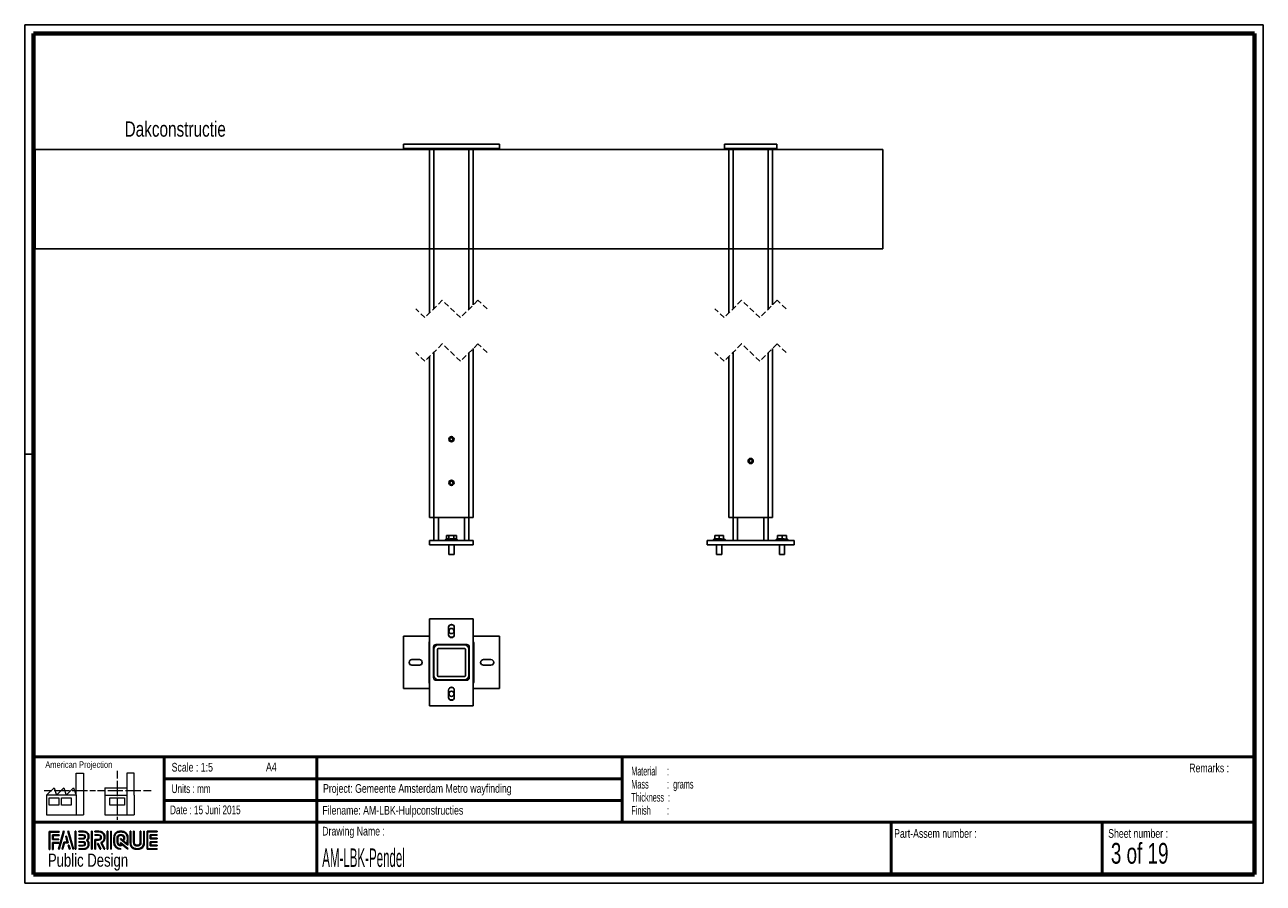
# Paper-space layout 'Sections (Pendel)' of a CAD drawing. Header units: millimetres. Extents: x 7 to 291, y 7 to 204.
import ezdxf

# ---------------------------------------------------------------- set-up
doc = ezdxf.new("R2010")
doc.units = ezdxf.units.MM
doc.linetypes.add('HIDDEN', pattern=[1.905, 1.27, -0.635])
for name, color, linetype in [('LAYER1', 7, 'Continuous'), ('LAYER2', 7, 'Continuous'), ('LOGO', 7, 'Continuous')]:
    doc.layers.add(name, color=color, linetype=linetype)
doc.styles.add('SLDTEXTSTYLE0', font='TXT', dxfattribs={"width": 0.7})
doc.styles.add('SLDTEXTSTYLE1', font='TXT', dxfattribs={"width": 0.75})
doc.styles.add('SLDTEXTSTYLE2', font='TXT', dxfattribs={"width": 0.697368})
doc.styles.add('SLDTEXTSTYLE3', font='TXT', dxfattribs={"width": 0.678571})
doc.styles.add('SLDTEXTSTYLE4', font='TXT', dxfattribs={"width": 0.5675})
doc.styles.add('SLDTEXTSTYLE5', font='TXT', dxfattribs={"width": 0.55})
doc.styles.add('SLDTEXTSTYLE6', font='TXT', dxfattribs={"width": 0.605})
doc.styles.add('SLDTEXTSTYLE7', font='TXT', dxfattribs={"width": 0.549})
doc.styles.add('SLDTEXTSTYLE8', font='TXT', dxfattribs={"width": 0.467045})

# ---------------------------------------------------------------- blocks, each defined once
blk = doc.blocks.new('SW_NOTE_0_10')
at = {"layer": 'LOGO', "color": 0, "char_height": 2, "attachment_point": 1}
for s, insert, style in [('Material     :', (0, 2.58), 'SLDTEXTSTYLE4'), ('Mass         :  grams', (0, -0.42), 'SLDTEXTSTYLE5'), ('Thickness  :', (0, -3.42), 'SLDTEXTSTYLE6'), ('Finish        :', (0, -6.42), 'SLDTEXTSTYLE7')]:
    blk.add_mtext(s, dxfattribs=dict(at, insert=insert, style=style))

psp = doc.layouts.new('Sections (Pendel)')

# ---------------------------------------------------------------- hatches: boundary and pattern name
at = {"layer": 'LOGO'}
for points in [[(12.16, 14.55), (12.29, 14.55), (12.29, 18.54), (14.49, 18.54), (14.49, 18.67), (12.16, 18.67)], [(13.05, 16.92), (13.05, 17.76), (14.49, 17.76), (14.49, 17.89), (12.92, 17.89), (12.92, 16.79), (14.36, 16.79), (14.36, 16.92)], [(15.62, 18.7), (15.48, 18.7), (14.3, 14.57), (14.44, 14.57)], [(15.26, 14.57), (15.67, 16.09), (16.5, 16.09), (16.11, 17.58), (15.96, 17.58), (16.32, 16.22), (15.56, 16.22), (15.12, 14.57)], [(17.78, 14.57), (16.6, 18.7), (16.46, 18.7), (17.64, 14.57)], [(18.28, 14.57), (18.28, 18.7), (18.15, 18.7), (18.15, 14.57)], [(21.99, 14.57), (21.99, 18.7), (21.85, 18.7), (21.85, 14.57)], [(25.64, 14.57), (25.64, 18.7), (25.5, 18.7), (25.5, 14.57)], [(26.42, 14.57), (26.42, 18.7), (26.28, 18.7), (26.28, 14.57)], [(35.5, 17.1), (35.5, 17.78), (36.93, 17.78), (36.93, 17.92), (35.36, 17.92), (35.36, 16.96), (36.93, 16.96), (36.93, 17.1)], [(13.05, 14.55), (13.05, 16.01), (14.36, 16.01), (14.36, 16.14), (12.92, 16.14), (12.92, 14.55)], [(16.95, 14.57), (16.68, 15.56), (16.53, 15.56), (16.81, 14.57)], [(24.04, 14.57), (23.38, 15.92), (23.22, 15.92), (23.88, 14.57)], [(36.93, 15.36), (36.93, 15.49), (35.5, 15.49), (35.5, 16.18), (36.93, 16.18), (36.93, 16.31), (35.36, 16.31), (35.36, 15.36)]]:
    psp.add_hatch(color=256, dxfattribs=at).paths.add_polyline_path(points, flags=0)
h = psp.add_hatch(color=256, dxfattribs=at)
edge = h.paths.add_edge_path(flags=0)
edge.add_line((19, 14.57), (20, 14.57))
edge.add_spline(control_points=[(20, 14.57), (20.7, 14.57), (21.26, 15.14), (21.26, 15.84), (21.26, 16.13), (21.15, 16.41), (20.95, 16.64), (21.15, 16.87), (21.26, 17.15), (21.26, 17.44), (21.26, 18.14), (20.7, 18.7), (20, 18.7)], knot_values=[0, 0, 0, 0, 1, 2, 3, 4, 5, 6, 7, 8, 9, 10, 10, 10, 10], weights=[1, 1, 1, 1, 1, 1, 1, 1, 1, 1, 1, 1, 1], degree=3, periodic=0)
edge.add_line((20, 18.7), (19, 18.7))
edge.add_line((19, 18.7), (19, 18.56))
edge.add_line((19, 18.56), (20, 18.56))
edge.add_spline(control_points=[(20, 18.56), (20.62, 18.56), (21.12, 18.06), (21.12, 17.44), (21.12, 17.17), (21.01, 16.9), (20.81, 16.69)], knot_values=[0, 0, 0, 0, 1, 2, 3, 4, 4, 4, 4], weights=[1, 1, 1, 1, 1, 1, 1], degree=3, periodic=0)
edge.add_line((20.81, 16.69), (20.76, 16.64))
edge.add_line((20.76, 16.64), (20.81, 16.59))
edge.add_spline(control_points=[(20.81, 16.59), (21.01, 16.38), (21.12, 16.11), (21.12, 15.84), (21.12, 15.22), (20.62, 14.71), (20, 14.71)], knot_values=[0, 0, 0, 0, 1, 2, 3, 4, 4, 4, 4], weights=[1, 1, 1, 1, 1, 1, 1], degree=3, periodic=0)
edge.add_line((20, 14.71), (19, 14.71))
edge.add_line((19, 14.71), (19, 14.57))
h = psp.add_hatch(color=256, dxfattribs=at)
edge = h.paths.add_edge_path(flags=0)
edge.add_line((19, 16.96), (20, 16.96))
edge.add_spline(control_points=[(20, 16.96), (20.25, 16.99), (20.44, 17.2), (20.44, 17.44), (20.44, 17.71), (20.22, 17.92), (19.95, 17.92)], knot_values=[0, 0, 0, 0, 1, 2, 3, 4, 4, 4, 4], weights=[1, 1, 1, 1, 1, 1, 1], degree=3, periodic=0)
edge.add_line((19.95, 17.92), (19, 17.92))
edge.add_line((19, 17.92), (19, 17.79))
edge.add_line((19, 17.79), (19.95, 17.79))
edge.add_spline(control_points=[(19.95, 17.79), (20.15, 17.79), (20.3, 17.63), (20.3, 17.44), (20.3, 17.27), (20.17, 17.12), (19.99, 17.09)], knot_values=[0, 0, 0, 0, 1, 2, 3, 4, 4, 4, 4], weights=[1, 1, 1, 1, 1, 1, 1], degree=3, periodic=0)
edge.add_line((19.99, 17.09), (19, 17.09))
edge.add_line((19, 17.09), (19, 16.96))
h = psp.add_hatch(color=256, dxfattribs=at)
edge = h.paths.add_edge_path(flags=0)
edge.add_line((24.76, 14.57), (24.91, 14.57))
edge.add_line((24.91, 14.57), (24.19, 16.05))
edge.add_spline(control_points=[(24.19, 16.05), (24.64, 16.29), (24.94, 16.77), (24.94, 17.29), (24.94, 18.06), (24.31, 18.7), (23.53, 18.7)], knot_values=[0, 0, 0, 0, 1, 2, 3, 4, 4, 4, 4], weights=[1, 1, 1, 1, 1, 1, 1], degree=3, periodic=0)
edge.add_line((23.53, 18.7), (22.63, 18.7))
edge.add_line((22.63, 18.7), (22.63, 18.56))
edge.add_line((22.63, 18.56), (23.53, 18.56))
edge.add_spline(control_points=[(23.53, 18.56), (24.23, 18.56), (24.8, 17.99), (24.8, 17.29), (24.8, 16.8), (24.51, 16.34), (24.07, 16.14)], knot_values=[0, 0, 0, 0, 1, 2, 3, 4, 4, 4, 4], weights=[1, 1, 1, 1, 1, 1, 1], degree=3, periodic=0)
edge.add_line((24.07, 16.14), (24.01, 16.11))
edge.add_line((24.01, 16.11), (24.76, 14.57))
h = psp.add_hatch(color=256, dxfattribs=at)
edge = h.paths.add_edge_path(flags=0)
edge.add_line((22.63, 17.78), (23.48, 17.78))
edge.add_spline(control_points=[(23.48, 17.78), (23.74, 17.78), (23.96, 17.56), (23.96, 17.29), (23.96, 17.02), (23.74, 16.8), (23.48, 16.8)], knot_values=[0, 0, 0, 0, 1, 2, 3, 4, 4, 4, 4], weights=[1, 1, 1, 1, 1, 1, 1], degree=3, periodic=0)
edge.add_line((23.48, 16.8), (22.63, 16.8))
edge.add_line((22.63, 16.8), (22.63, 14.57))
edge.add_line((22.63, 14.57), (22.77, 14.57))
edge.add_line((22.77, 14.57), (22.77, 16.66))
edge.add_line((22.77, 16.66), (23.48, 16.66))
edge.add_spline(control_points=[(23.48, 16.66), (23.82, 16.66), (24.1, 16.94), (24.1, 17.29), (24.1, 17.63), (23.82, 17.92), (23.48, 17.92)], knot_values=[0, 0, 0, 0, 1, 2, 3, 4, 4, 4, 4], weights=[1, 1, 1, 1, 1, 1, 1], degree=3, periodic=0)
edge.add_line((23.48, 17.92), (22.63, 17.92))
edge.add_line((22.63, 17.92), (22.63, 17.78))
h = psp.add_hatch(color=256, dxfattribs=at)
edge = h.paths.add_edge_path(flags=0)
edge.add_line((30.23, 15.56), (30.23, 17.07))
edge.add_spline(control_points=[(30.23, 17.07), (30.23, 17.97), (29.5, 18.7), (28.6, 18.7), (27.7, 18.7), (26.97, 17.97), (26.97, 17.07)], knot_values=[0, 0, 0, 0, 1, 2, 3, 4, 4, 4, 4], weights=[1, 1, 1, 1, 1, 1, 1], degree=3, periodic=0)
edge.add_line((26.97, 17.07), (26.97, 16.21))
edge.add_spline(control_points=[(26.97, 16.21), (26.97, 15.31), (27.7, 14.57), (28.6, 14.57)], knot_values=[1, 1, 1, 1, 2, 2, 2, 2], weights=[1, 1, 1, 1], degree=3, periodic=0)
edge.add_line((28.6, 14.57), (28.6, 14.71))
edge.add_spline(control_points=[(28.6, 14.71), (27.77, 14.71), (27.11, 15.38), (27.11, 16.21)], knot_values=[3, 3, 3, 3, 4, 4, 4, 4], weights=[1, 1, 1, 1], degree=3, periodic=0)
edge.add_line((27.11, 16.21), (27.11, 17.07))
edge.add_spline(control_points=[(27.11, 17.07), (27.11, 17.89), (27.78, 18.56), (28.6, 18.56), (29.42, 18.56), (30.09, 17.89), (30.09, 17.07)], knot_values=[0, 0, 0, 0, 1, 2, 3, 4, 4, 4, 4], weights=[1, 1, 1, 1, 1, 1, 1], degree=3, periodic=0)
edge.add_spline(control_points=[(30.09, 17.07), (30.09, 16.07), (30.09, 15.84), (29.89, 15.99), (28.53, 17.05)], knot_values=[0, 0, 0, 0, 1, 2, 2, 2, 2], weights=[1, 1, 1, 1, 1], degree=3, periodic=0)
edge.add_line((28.53, 17.05), (28.53, 16.89))
edge.add_line((28.53, 16.89), (30.23, 15.56))
h = psp.add_hatch(color=256, dxfattribs=at)
edge = h.paths.add_edge_path(flags=0)
edge.add_line((30.23, 14.57), (30.23, 14.77))
edge.add_line((30.23, 14.77), (28.53, 16.13))
edge.add_line((28.53, 16.13), (28.53, 15.51))
edge.add_spline(control_points=[(28.53, 15.51), (28.17, 15.54), (27.89, 15.84), (27.89, 16.21)], knot_values=[0, 0, 0, 0, 1, 1, 1, 1], weights=[1, 1, 1, 1], degree=3, periodic=0)
edge.add_line((27.89, 16.21), (27.89, 17.06))
edge.add_spline(control_points=[(27.89, 17.06), (27.89, 17.46), (28.21, 17.78), (28.6, 17.78), (28.99, 17.78), (29.31, 17.46), (29.31, 17.06)], knot_values=[0, 0, 0, 0, 1, 2, 3, 4, 4, 4, 4], weights=[1, 1, 1, 1, 1, 1, 1], degree=3, periodic=0)
edge.add_line((29.31, 17.06), (29.31, 16.83))
edge.add_line((29.31, 16.83), (29.45, 16.83))
edge.add_line((29.45, 16.83), (29.45, 17.06))
edge.add_spline(control_points=[(29.45, 17.06), (29.45, 17.53), (29.07, 17.92), (28.6, 17.92), (28.13, 17.92), (27.75, 17.53), (27.75, 17.06)], knot_values=[0, 0, 0, 0, 1, 2, 3, 4, 4, 4, 4], weights=[1, 1, 1, 1, 1, 1, 1], degree=3, periodic=0)
edge.add_line((27.75, 17.06), (27.75, 16.21))
edge.add_spline(control_points=[(27.75, 16.21), (27.75, 15.74), (28.13, 15.36), (28.6, 15.36)], knot_values=[0, 0, 0, 0, 1, 1, 1, 1], weights=[1, 1, 1, 1], degree=3, periodic=0)
edge.add_line((28.6, 15.36), (28.66, 15.36))
edge.add_line((28.66, 15.36), (28.66, 15.85))
edge.add_line((28.66, 15.85), (30.23, 14.57))
h = psp.add_hatch(color=256, dxfattribs=at)
edge = h.paths.add_edge_path(flags=0)
edge.add_line((30.73, 18.7), (30.73, 16.21))
edge.add_spline(control_points=[(30.73, 16.21), (30.73, 15.31), (31.46, 14.57), (32.36, 14.57), (33.25, 14.57), (33.98, 15.31), (33.98, 16.21)], knot_values=[0, 0, 0, 0, 1, 2, 3, 4, 4, 4, 4], weights=[1, 1, 1, 1, 1, 1, 1], degree=3, periodic=0)
edge.add_line((33.98, 16.21), (33.98, 18.7))
edge.add_line((33.98, 18.7), (33.85, 18.7))
edge.add_line((33.85, 18.7), (33.85, 16.21))
edge.add_spline(control_points=[(33.85, 16.21), (33.85, 15.38), (33.18, 14.71), (32.36, 14.71), (31.53, 14.71), (30.86, 15.38), (30.86, 16.21)], knot_values=[0, 0, 0, 0, 1, 2, 3, 4, 4, 4, 4], weights=[1, 1, 1, 1, 1, 1, 1], degree=3, periodic=0)
edge.add_line((30.86, 16.21), (30.86, 18.7))
edge.add_line((30.86, 18.7), (30.73, 18.7))
h = psp.add_hatch(color=256, dxfattribs=at)
edge = h.paths.add_edge_path(flags=0)
edge.add_line((31.51, 18.7), (31.51, 16.21))
edge.add_spline(control_points=[(31.51, 16.21), (31.51, 15.74), (31.89, 15.36), (32.36, 15.36), (32.82, 15.36), (33.2, 15.74), (33.2, 16.21)], knot_values=[0, 0, 0, 0, 1, 2, 3, 4, 4, 4, 4], weights=[1, 1, 1, 1, 1, 1, 1], degree=3, periodic=0)
edge.add_line((33.2, 16.21), (33.2, 18.7))
edge.add_line((33.2, 18.7), (33.07, 18.7))
edge.add_line((33.07, 18.7), (33.07, 16.21))
edge.add_spline(control_points=[(33.07, 16.21), (33.07, 15.81), (32.75, 15.49), (32.36, 15.49), (31.96, 15.49), (31.64, 15.81), (31.64, 16.21)], knot_values=[0, 0, 0, 0, 1, 2, 3, 4, 4, 4, 4], weights=[1, 1, 1, 1, 1, 1, 1], degree=3, periodic=0)
edge.add_line((31.64, 16.21), (31.64, 18.7))
edge.add_line((31.64, 18.7), (31.51, 18.7))
h = psp.add_hatch(color=256, dxfattribs=at)
edge = h.paths.add_edge_path(flags=0)
edge.add_line((36.93, 14.57), (36.93, 14.71))
edge.add_spline(control_points=[(36.93, 14.71), (34.87, 14.71), (34.74, 14.71), (34.74, 14.84), (34.74, 18.43), (34.74, 18.56)], knot_values=[0, 0, 0, 0, 1, 2, 3, 3, 3, 3], weights=[1, 1, 1, 1, 1, 1], degree=3, periodic=0)
edge.add_line((34.74, 18.56), (36.93, 18.56))
edge.add_line((36.93, 18.56), (36.93, 18.7))
edge.add_line((36.93, 18.7), (34.6, 18.7))
edge.add_line((34.6, 18.7), (34.6, 14.57))
edge.add_line((34.6, 14.57), (36.93, 14.57))
h = psp.add_hatch(color=256, dxfattribs=at)
edge = h.paths.add_edge_path(flags=0)
edge.add_line((19, 15.35), (19.95, 15.35))
edge.add_spline(control_points=[(19.95, 15.35), (20.22, 15.35), (20.44, 15.57), (20.44, 15.84), (20.44, 16.11), (20.22, 16.32), (19.95, 16.32), (19.95, 16.32), (19, 16.32)], knot_values=[0, 0, 0, 0, 1, 2, 3, 4, 5, 6, 6, 6, 6], weights=[1, 1, 1, 1, 1, 1, 1, 1, 1], degree=3, periodic=0)
edge.add_line((19, 16.32), (19, 16.18))
edge.add_line((19, 16.18), (19.95, 16.18))
edge.add_spline(control_points=[(19.95, 16.18), (20.15, 16.18), (20.3, 16.03), (20.3, 15.84), (20.3, 15.64), (20.14, 15.48), (19.95, 15.48)], knot_values=[0, 0, 0, 0, 1, 2, 3, 4, 4, 4, 4], weights=[1, 1, 1, 1, 1, 1, 1], degree=3, periodic=0)
edge.add_line((19.95, 15.48), (19, 15.48))
edge.add_line((19, 15.48), (19, 15.35))

# ---------------------------------------------------------------- linework, layer by layer
at = {"color": 7, "linetype": 'Continuous', "lineweight": 25}
for p, q in [((93.41, 176.4), (115.41, 176.4)), ((93.41, 176.4), (93.41, 175.4)), ((115.41, 176.4), (115.41, 175.4)), ((167.02, 176.4), (167.02, 175.4)), ((167.02, 176.4), (179.02, 176.4)), ((179.02, 176.4), (179.02, 175.4)), ((93.41, 175.4), (115.41, 175.4)), ((99.41, 175.4), (99.41, 137.66)), ((109.41, 175.4), (109.41, 139.48)), ((167.02, 175.4), (179.02, 175.4)), ((168.02, 175.4), (168.02, 137.66)), ((178.02, 175.4), (178.02, 139.48)), ((109.41, 129.48), (109.41, 90.68)), ((178.02, 129.48), (178.02, 90.68)), ((99.41, 127.66), (99.41, 90.68)), ((168.02, 127.66), (168.02, 90.68)), ((104.21, 109.03), (104, 108.69)), ((104, 108.69), (104.2, 108.33)), ((104.2, 108.33), (104.6, 108.33)), ((104.61, 109.03), (104.21, 109.03)), ((104.6, 108.33), (104.81, 108.68)), ((104.81, 108.68), (104.61, 109.03)), ((172.83, 104.03), (172.62, 103.69)), ((172.62, 103.69), (172.82, 103.33)), ((172.82, 103.33), (173.22, 103.33)), ((173.23, 104.03), (172.83, 104.03)), ((173.22, 103.33), (173.43, 103.68)), ((173.43, 103.68), (173.23, 104.03)), ((104.28, 99.07), (104.01, 98.77)), ((104.01, 98.77), (104.13, 98.38)), ((104.13, 98.38), (104.53, 98.3)), ((104.68, 98.98), (104.28, 99.07)), ((104.53, 98.3), (104.8, 98.59)), ((104.8, 98.59), (104.68, 98.98)), ((99.41, 90.68), (100.41, 90.68)), ((100.41, 90.68), (100.41, 85.45)), ((100.41, 90.68), (108.41, 90.68)), ((108.41, 90.68), (108.41, 85.45)), ((108.41, 90.68), (109.41, 90.68)), ((168.02, 90.68), (169.02, 90.68)), ((169.02, 90.68), (169.02, 85.45)), ((169.02, 90.68), (177.02, 90.68)), ((177.02, 90.68), (177.02, 85.45)), ((177.02, 90.68), (178.02, 90.68)), ((99.41, 85.45), (99.41, 84.45)), ((99.41, 85.45), (109.41, 85.45)), ((103.25, 85.74), (102.99, 85.59)), ((102.99, 85.59), (102.99, 85.45)), ((105.83, 85.59), (102.99, 85.59)), ((103.25, 86.55), (103.25, 85.74)), ((103.25, 86.55), (103.83, 86.55)), ((103.83, 86.55), (103.83, 85.74)), ((103.83, 86.55), (104.98, 86.55)), ((104.98, 86.55), (104.98, 85.74)), ((104.98, 86.55), (105.56, 86.55)), ((105.56, 86.55), (105.56, 85.74)), ((105.83, 85.59), (105.56, 85.74)), ((105.83, 85.45), (105.83, 85.59)), ((109.41, 85.45), (109.41, 84.45)), ((163.02, 85.45), (163.02, 84.45)), ((163.02, 85.45), (183.02, 85.45)), ((164.82, 85.83), (164.4, 85.59)), ((164.4, 85.59), (164.4, 85.45)), ((165.82, 85.59), (164.4, 85.59)), ((164.82, 86.55), (164.82, 85.74)), ((164.82, 86.55), (165.82, 86.55)), ((165.82, 86.55), (165.82, 85.74)), ((165.82, 86.55), (166.82, 86.55)), ((167.24, 85.59), (165.82, 85.59)), ((166.32, 85.83), (166.82, 85.74)), ((166.82, 86.55), (166.82, 85.74)), ((167.24, 85.59), (166.82, 85.83)), ((167.24, 85.45), (167.24, 85.59)), ((179.22, 85.83), (178.8, 85.59)), ((178.8, 85.59), (178.8, 85.45)), ((180.22, 85.59), (178.8, 85.59)), ((179.22, 86.55), (179.22, 85.74)), ((179.22, 86.55), (180.22, 86.55)), ((180.22, 86.55), (181.22, 86.55)), ((180.22, 86.55), (180.22, 85.74)), ((181.64, 85.59), (180.22, 85.59)), ((180.72, 85.83), (181.22, 85.74)), ((181.22, 86.55), (181.22, 85.74)), ((181.64, 85.59), (181.22, 85.83)), ((181.64, 85.45), (181.64, 85.59)), ((183.02, 85.45), (183.02, 84.45)), ((99.41, 84.45), (109.41, 84.45)), ((103.81, 84.45), (103.81, 82.25)), ((105.01, 82.25), (105.01, 84.45)), ((163.02, 84.45), (183.02, 84.45)), ((165.22, 84.45), (165.22, 82.25)), ((166.42, 82.25), (166.42, 84.45)), ((179.62, 84.45), (179.62, 82.25)), ((180.82, 82.25), (180.82, 84.45)), ((105.01, 82.25), (103.81, 82.25)), ((165.82, 82.25), (165.22, 82.25)), ((166.42, 82.25), (165.82, 82.25)), ((180.22, 82.25), (179.62, 82.25)), ((180.82, 82.25), (180.22, 82.25)), ((99.41, 67.46), (109.41, 67.46)), ((99.41, 47.46), (99.41, 67.46)), ((103.77, 63.8), (103.77, 65.52)), ((105.05, 65.52), (105.05, 63.8)), ((109.41, 67.46), (109.41, 47.46)), ((93.41, 63.46), (99.41, 63.46)), ((93.41, 51.46), (93.41, 63.46)), ((109.41, 63.46), (115.41, 63.46)), ((115.41, 63.46), (115.41, 51.46)), ((99.31, 52.96), (99.31, 61.96)), ((100.31, 53.96), (100.31, 60.96)), ((100.41, 54.46), (100.41, 60.46)), ((100.91, 61.56), (107.91, 61.56)), ((101.21, 54.46), (101.21, 60.46)), ((101.41, 61.46), (107.41, 61.46)), ((101.41, 60.66), (107.41, 60.66)), ((103.81, 61.56), (103.81, 61.46)), ((105.01, 61.46), (105.01, 61.56)), ((107.61, 60.46), (107.61, 54.46)), ((108.41, 60.46), (108.41, 54.46)), ((108.51, 60.96), (108.51, 53.96)), ((109.51, 61.96), (109.51, 52.96)), ((95.35, 58.1), (97.07, 58.1)), ((97.07, 56.82), (95.35, 56.82)), ((108.51, 58.06), (108.41, 58.06)), ((108.41, 56.86), (108.51, 56.86)), ((111.75, 58.1), (113.47, 58.1)), ((113.47, 56.82), (111.75, 56.82)), ((107.41, 54.26), (101.41, 54.26)), ((99.41, 51.46), (93.41, 51.46)), ((107.91, 53.36), (100.91, 53.36)), ((107.41, 53.46), (101.41, 53.46)), ((103.77, 49.4), (103.77, 51.12)), ((105.05, 51.12), (105.05, 49.4)), ((115.41, 51.46), (109.41, 51.46)), ((109.41, 47.46), (99.41, 47.46))]:
    psp.add_line(p, q, dxfattribs=at)
at = {"color": 8, "linetype": 'Continuous', "lineweight": 25}
for p, q in [((100.41, 175.4), (100.41, 138.66)), ((108.41, 175.4), (108.41, 138.48)), ((169.02, 175.4), (169.02, 138.66)), ((177.02, 175.4), (177.02, 138.48)), ((100.41, 128.66), (100.41, 90.68)), ((108.41, 128.48), (108.41, 90.68)), ((169.02, 128.66), (169.02, 90.68)), ((177.02, 128.48), (177.02, 90.68)), ((101.41, 90.68), (101.41, 85.45)), ((107.41, 90.68), (107.41, 85.45)), ((170.02, 90.68), (170.02, 85.45)), ((176.02, 90.68), (176.02, 85.45))]:
    psp.add_line(p, q, dxfattribs=at)
at = {"color": 7, "linetype": 'HIDDEN', "lineweight": 18}
for p, q in [((102.32, 140.57), (98.32, 136.57)), ((106.49, 136.57), (102.32, 140.57)), ((110.49, 140.57), (106.49, 136.57)), ((112.58, 138.57), (110.49, 140.57)), ((170.94, 140.57), (166.94, 136.57)), ((175.11, 136.57), (170.94, 140.57)), ((179.11, 140.57), (175.11, 136.57)), ((181.2, 138.57), (179.11, 140.57)), ((98.32, 136.57), (96.23, 138.57)), ((166.94, 136.57), (164.85, 138.57)), ((98.32, 126.57), (96.23, 128.57)), ((102.32, 130.57), (98.32, 126.57)), ((106.49, 126.57), (102.32, 130.57)), ((110.49, 130.57), (106.49, 126.57)), ((112.58, 128.57), (110.49, 130.57)), ((166.94, 126.57), (164.85, 128.57)), ((170.94, 130.57), (166.94, 126.57)), ((175.11, 126.57), (170.94, 130.57)), ((179.11, 130.57), (175.11, 126.57)), ((181.2, 128.57), (179.11, 130.57))]:
    psp.add_line(p, q, dxfattribs=at)
at = {"color": 7, "linetype": 'Continuous', "lineweight": 25}
for centre in [(104.41, 108.68), (173.02, 103.68), (104.41, 98.68), (104.41, 64.66), (104.41, 50.26)]:
    psp.add_circle(centre, 0.6, dxfattribs=at)
for centre, radius, start, end in [((104.41, 65.52), 0.64, 0, 180), ((104.41, 64.66), 1.42, 73.8825, 106.1175), ((104.41, 63.8), 0.64, 180, 0), ((104.41, 64.66), 1.42, 253.8825, 286.1175), ((99.91, 61.96), 0.6, 146.4427, 180), ((100.91, 60.96), 0.6, 90, 180), ((101.41, 60.46), 1, 90, 180), ((101.41, 60.46), 0.2, 90, 180), ((107.41, 60.46), 1, 0, 90), ((107.41, 60.46), 0.2, 0, 90), ((107.91, 60.96), 0.6, 0, 90), ((108.91, 61.96), 0.6, 0, 33.5573), ((95.35, 57.46), 0.64, 90, 270), ((97.07, 57.46), 0.64, 270, 90), ((111.75, 57.46), 0.64, 90, 270), ((113.47, 57.46), 0.64, 270, 90), ((100.91, 53.96), 0.6, 180, 270), ((101.41, 54.46), 1, 180, 270), ((101.41, 54.46), 0.2, 180, 270), ((107.41, 54.46), 0.2, 270, 0), ((107.41, 54.46), 1, 270, 0), ((107.91, 53.96), 0.6, 270, 0), ((99.91, 52.96), 0.6, 180, 213.5573), ((104.41, 51.12), 0.64, 0, 180), ((104.41, 50.26), 1.42, 73.8825, 106.1175), ((108.91, 52.96), 0.6, 326.4427, 0), ((104.41, 49.4), 0.64, 180, 0), ((104.41, 50.26), 1.42, 253.8825, 286.1175)]:
    psp.add_arc(centre, radius, start, end, dxfattribs=at)
for points, knots in [([(103.25, 85.74), (103.35, 85.79), (103.55, 85.88), (103.74, 85.79), (103.83, 85.74)], [0, 0, 0, 0, 0.532483, 1, 1, 1, 1]), ([(103.83, 85.74), (104.03, 85.79), (104.42, 85.88), (104.8, 85.79), (104.98, 85.74)], [0, 0, 0, 0, 0.5347466, 1, 1, 1, 1]), ([(104.98, 85.74), (105.09, 85.79), (105.28, 85.88), (105.47, 85.79), (105.56, 85.74)], [0, 0, 0, 0, 0.532483, 1, 1, 1, 1]), ([(164.82, 85.74), (164.91, 85.77), (165.08, 85.82), (165.35, 85.84), (165.6, 85.81), (165.75, 85.77), (165.82, 85.74)], [0, 0, 0, 0, 0.265481, 0.534771, 0.764455, 1, 1, 1, 1]), ([(165.82, 85.74), (165.9, 85.77), (166.07, 85.82), (166.24, 85.83), (166.32, 85.83)], [0, 0, 0, 0, 0.497232, 1, 1, 1, 1]), ([(179.22, 85.74), (179.31, 85.77), (179.48, 85.82), (179.75, 85.84), (180, 85.81), (180.15, 85.77), (180.22, 85.74)], [0, 0, 0, 0, 0.265481, 0.534771, 0.764455, 1, 1, 1, 1]), ([(180.22, 85.74), (180.3, 85.77), (180.47, 85.82), (180.64, 85.83), (180.72, 85.83)], [0, 0, 0, 0, 0.497233, 1, 1, 1, 1])]:
    psp.add_open_spline(points, degree=3, knots=knots, dxfattribs=at)
at = {"layer": 'LAYER1', "lineweight": 50}
for p, q in [((8.57, 35.78), (288.57, 35.78)), ((38.57, 35.78), (38.57, 20.78)), ((73.57, 35.78), (73.57, 8.78)), ((143.57, 35.78), (143.57, 20.78)), ((38.57, 30.78), (143.57, 30.78)), ((38.57, 25.78), (143.57, 25.78)), ((8.57, 20.78), (288.57, 20.78)), ((205.22, 8.78), (205.22, 20.78)), ((253.65, 8.78), (253.65, 20.78))]:
    psp.add_line(p, q, dxfattribs=at)
at = {"layer": 'LAYER2', "lineweight": 70}
for p, q in [((8.57, 8.78), (8.57, 201.78)), ((8.57, 201.78), (288.57, 201.78)), ((288.57, 201.78), (288.57, 8.78)), ((288.57, 8.78), (8.57, 8.78))]:
    psp.add_line(p, q, dxfattribs=at)
at = {"layer": 'LOGO'}
for p, q in [((6.57, 203.78), (290.57, 203.78)), ((6.57, 203.78), (6.57, 6.78)), ((290.57, 203.78), (290.57, 6.78)), ((8.92, 175.18), (203.34, 175.18)), ((8.92, 152.39), (8.92, 175.18)), ((203.34, 175.18), (203.34, 152.39)), ((8.92, 152.39), (203.34, 152.39)), ((6.57, 105.28), (8.62, 105.28)), ((6.57, 6.78), (290.57, 6.78))]:
    psp.add_line(p, q, dxfattribs=at)
at = {"layer": 'LOGO', "color": 7, "linetype": 'Continuous', "lineweight": 18}
for p, q in [((18.32, 26.97), (18.32, 32.04)), ((18.32, 32.04), (20, 32.04)), ((20, 32.04), (20, 22.47)), ((27.73, 32.6), (27.73, 30.84)), ((31.65, 32.03), (29.97, 32.03)), ((29.97, 32.03), (29.97, 22.47)), ((31.65, 26.97), (31.65, 32.03)), ((11.59, 26.97), (13.28, 28.66)), ((13.28, 28.66), (13.84, 26.97)), ((13.84, 26.97), (15.52, 28.66)), ((15.52, 28.66), (16.08, 26.97)), ((16.08, 26.97), (17.76, 28.66)), ((17.76, 28.66), (18.32, 26.97)), ((24.93, 28.66), (24.93, 26.97)), ((24.93, 28.66), (29.97, 28.66)), ((27.73, 30.25), (27.73, 28.49)), ((27.73, 28.49), (27.73, 26.73)), ((10.98, 28.1), (12.74, 28.1)), ((18.32, 26.97), (11.59, 26.97)), ((11.59, 26.97), (11.59, 22.47)), ((12.16, 26.41), (14.4, 26.41)), ((12.16, 24.72), (12.16, 26.41)), ((13.32, 28.1), (15.08, 28.1)), ((14.4, 26.41), (14.4, 24.72)), ((14.96, 26.41), (17.2, 26.41)), ((14.96, 24.72), (14.96, 26.41)), ((15.08, 28.1), (16.83, 28.1)), ((17.2, 26.41), (17.2, 24.72)), ((17.42, 28.1), (19.17, 28.1)), ((18.32, 26.97), (18.32, 22.47)), ((19.17, 28.1), (20.93, 28.1)), ((21.51, 28.1), (22.81, 28.1)), ((23.24, 28.1), (25, 28.1)), ((24.93, 26.97), (29.97, 26.97)), ((24.93, 26.97), (24.93, 22.47)), ((25.58, 28.1), (27.34, 28.1)), ((26.05, 26.41), (29.41, 26.41)), ((26.05, 24.72), (26.05, 26.41)), ((27.34, 28.1), (29.09, 28.1)), ((27.73, 26.14), (27.73, 24.38)), ((29.41, 26.41), (29.41, 24.72)), ((29.68, 28.1), (31.43, 28.1)), ((31.43, 28.1), (33.19, 28.1)), ((31.65, 26.97), (31.65, 22.47)), ((33.77, 28.1), (35.53, 28.1)), ((14.4, 24.72), (12.16, 24.72)), ((17.2, 24.72), (14.96, 24.72)), ((29.41, 24.72), (26.05, 24.72)), ((27.73, 24.38), (27.73, 22.62)), ((11.59, 22.47), (18.32, 22.47)), ((18.32, 22.47), (20, 22.47)), ((24.93, 22.47), (31.65, 22.47)), ((27.73, 22.03), (27.73, 21.34))]:
    psp.add_line(p, q, dxfattribs=at)
at = {"layer": 'LOGO', "color": 7, "linetype": 'Continuous', "lineweight": 25}
for p, q in [((14.49, 18.67), (12.16, 18.67)), ((15.48, 18.7), (14.3, 14.57)), ((14.44, 14.57), (15.62, 18.7))]:
    psp.add_line(p, q, dxfattribs=at)
at = {"layer": 'LOGO', "color": 7, "lineweight": 25}
for p, q in [((12.16, 18.67), (12.16, 14.55)), ((12.29, 18.54), (14.49, 18.54)), ((12.29, 14.55), (12.29, 18.54)), ((14.49, 17.89), (12.92, 17.89)), ((12.92, 17.89), (12.92, 16.79)), ((13.05, 16.92), (13.05, 17.76)), ((13.05, 17.76), (14.49, 17.76)), ((14.49, 18.54), (14.49, 18.67)), ((14.49, 17.76), (14.49, 17.89)), ((15.62, 18.7), (15.48, 18.7)), ((16.11, 17.58), (15.96, 17.58)), ((15.96, 17.58), (16.32, 16.22)), ((16.5, 16.09), (16.11, 17.58)), ((16.46, 18.7), (17.64, 14.57)), ((16.6, 18.7), (16.46, 18.7)), ((17.78, 14.57), (16.6, 18.7)), ((18.15, 18.7), (18.15, 14.57)), ((18.28, 18.7), (18.15, 18.7)), ((18.28, 14.57), (18.28, 18.7)), ((19, 18.7), (19, 18.56)), ((20, 18.7), (19, 18.7)), ((19, 18.56), (20, 18.56)), ((19, 17.92), (19, 17.79)), ((19.95, 17.92), (19, 17.92)), ((19, 17.79), (19.95, 17.79)), ((19.99, 17.09), (19, 17.09)), ((19, 17.09), (19, 16.96)), ((21.85, 18.7), (21.85, 14.57)), ((21.99, 18.7), (21.85, 18.7)), ((21.99, 14.57), (21.99, 18.7)), ((23.53, 18.7), (22.63, 18.7)), ((22.63, 18.7), (22.63, 18.56)), ((22.63, 18.56), (23.53, 18.56)), ((23.48, 17.92), (22.63, 17.92)), ((22.63, 17.92), (22.63, 17.78)), ((23.48, 17.92), (22.63, 17.92)), ((22.63, 17.92), (22.63, 17.78)), ((22.63, 17.78), (23.48, 17.78)), ((22.63, 17.78), (23.48, 17.78)), ((25.5, 18.7), (25.5, 14.57)), ((25.64, 18.7), (25.5, 18.7)), ((25.64, 14.57), (25.64, 18.7)), ((26.28, 18.7), (26.28, 14.57)), ((26.42, 18.7), (26.28, 18.7)), ((26.42, 14.57), (26.42, 18.7)), ((26.97, 17.07), (26.97, 16.21)), ((26.97, 17.07), (26.97, 16.21)), ((27.11, 16.21), (27.11, 17.07)), ((27.11, 16.21), (27.11, 17.07)), ((27.75, 17.06), (27.75, 16.21)), ((27.89, 16.21), (27.89, 17.06)), ((28.53, 17.05), (28.53, 16.89)), ((28.53, 17.05), (28.53, 16.89)), ((29.31, 17.06), (29.31, 16.83)), ((29.45, 16.83), (29.45, 17.06)), ((30.23, 15.56), (30.23, 17.07)), ((30.23, 15.56), (30.23, 17.07)), ((30.86, 18.7), (30.73, 18.7)), ((30.73, 18.7), (30.73, 16.21)), ((30.86, 18.7), (30.73, 18.7)), ((30.73, 18.7), (30.73, 16.21)), ((30.86, 16.21), (30.86, 18.7)), ((30.86, 16.21), (30.86, 18.7)), ((31.64, 18.7), (31.51, 18.7)), ((31.51, 18.7), (31.51, 16.21)), ((31.64, 18.7), (31.51, 18.7)), ((31.51, 18.7), (31.51, 16.21)), ((31.64, 16.21), (31.64, 18.7)), ((31.64, 16.21), (31.64, 18.7)), ((33.07, 18.7), (33.07, 16.21)), ((33.2, 18.7), (33.07, 18.7)), ((33.07, 18.7), (33.07, 16.21)), ((33.2, 18.7), (33.07, 18.7)), ((33.2, 16.21), (33.2, 18.7)), ((33.2, 16.21), (33.2, 18.7)), ((33.85, 18.7), (33.85, 16.21)), ((33.98, 18.7), (33.85, 18.7)), ((33.85, 18.7), (33.85, 16.21)), ((33.98, 18.7), (33.85, 18.7)), ((33.98, 16.21), (33.98, 18.7)), ((33.98, 16.21), (33.98, 18.7)), ((36.93, 18.7), (34.6, 18.7)), ((34.6, 18.7), (34.6, 14.57)), ((36.93, 18.7), (34.6, 18.7)), ((34.6, 18.7), (34.6, 14.57)), ((34.74, 18.56), (36.93, 18.56)), ((34.74, 18.56), (36.93, 18.56)), ((36.93, 17.92), (35.36, 17.92)), ((35.36, 17.92), (35.36, 16.96)), ((36.93, 17.92), (35.36, 17.92)), ((35.36, 17.92), (35.36, 16.96)), ((35.5, 17.1), (35.5, 17.78)), ((35.5, 17.78), (36.93, 17.78)), ((35.5, 17.1), (35.5, 17.78)), ((35.5, 17.78), (36.93, 17.78)), ((36.93, 17.1), (35.5, 17.1)), ((36.93, 17.1), (35.5, 17.1)), ((36.93, 18.56), (36.93, 18.7)), ((36.93, 18.56), (36.93, 18.7)), ((36.93, 17.78), (36.93, 17.92)), ((36.93, 17.78), (36.93, 17.92)), ((36.93, 16.96), (36.93, 17.1)), ((36.93, 16.96), (36.93, 17.1)), ((12.16, 14.55), (12.29, 14.55)), ((12.92, 16.79), (14.36, 16.79)), ((14.36, 16.14), (12.92, 16.14)), ((12.92, 16.14), (12.92, 14.55)), ((12.92, 14.55), (13.05, 14.55)), ((14.36, 16.92), (13.05, 16.92)), ((13.05, 14.55), (13.05, 16.01)), ((13.05, 16.01), (14.36, 16.01)), ((14.3, 14.57), (14.44, 14.57)), ((14.36, 16.79), (14.36, 16.92)), ((14.36, 16.01), (14.36, 16.14)), ((15.56, 16.22), (15.12, 14.57)), ((15.12, 14.57), (15.26, 14.57)), ((15.26, 14.57), (15.67, 16.09)), ((16.32, 16.22), (15.56, 16.22)), ((16.53, 15.56), (16.81, 14.57)), ((16.68, 15.56), (16.53, 15.56)), ((16.95, 14.57), (16.68, 15.56)), ((16.81, 14.57), (16.95, 14.57)), ((17.64, 14.57), (17.78, 14.57)), ((18.15, 14.57), (18.28, 14.57)), ((19, 16.96), (20, 16.96)), ((19, 16.32), (19, 16.18)), ((19, 16.18), (19.95, 16.18)), ((19.95, 15.48), (19, 15.48)), ((19, 15.48), (19, 15.35)), ((19, 15.35), (19.95, 15.35)), ((20, 14.71), (19, 14.71)), ((19, 14.71), (19, 14.57)), ((19, 14.57), (20, 14.57)), ((20.81, 16.69), (20.76, 16.64)), ((20.76, 16.64), (20.81, 16.59)), ((21.85, 14.57), (21.99, 14.57)), ((23.48, 16.8), (22.63, 16.8)), ((22.63, 16.8), (22.63, 14.57)), ((23.48, 16.8), (22.63, 16.8)), ((22.63, 16.8), (22.63, 14.57)), ((22.63, 14.57), (22.77, 14.57)), ((22.63, 14.57), (22.77, 14.57)), ((22.77, 14.57), (22.77, 16.66)), ((22.77, 16.66), (23.48, 16.66)), ((22.77, 14.57), (22.77, 16.66)), ((22.77, 16.66), (23.48, 16.66)), ((23.22, 15.92), (23.88, 14.57)), ((23.38, 15.92), (23.22, 15.92)), ((23.22, 15.92), (23.88, 14.57)), ((23.38, 15.92), (23.22, 15.92)), ((24.04, 14.57), (23.38, 15.92)), ((24.04, 14.57), (23.38, 15.92)), ((23.88, 14.57), (24.04, 14.57)), ((23.88, 14.57), (24.04, 14.57)), ((24.07, 16.14), (24.01, 16.11)), ((24.01, 16.11), (24.76, 14.57)), ((24.91, 14.57), (24.19, 16.05)), ((24.76, 14.57), (24.91, 14.57)), ((25.5, 14.57), (25.64, 14.57)), ((26.28, 14.57), (26.42, 14.57)), ((28.53, 16.89), (30.23, 15.56)), ((28.53, 16.89), (30.23, 15.56)), ((30.23, 14.77), (28.53, 16.13)), ((28.53, 16.13), (28.53, 15.51)), ((28.6, 15.36), (28.66, 15.36)), ((28.6, 14.57), (28.6, 14.71)), ((28.6, 14.57), (28.6, 14.71)), ((28.66, 15.36), (28.66, 15.85)), ((28.66, 15.85), (30.23, 14.57)), ((29.31, 16.83), (29.45, 16.83)), ((30.23, 14.57), (30.23, 14.77)), ((34.6, 14.57), (36.93, 14.57)), ((34.6, 14.57), (36.93, 14.57)), ((35.36, 16.96), (36.93, 16.96)), ((35.36, 16.96), (36.93, 16.96)), ((36.93, 16.31), (35.36, 16.31)), ((35.36, 16.31), (35.36, 15.36)), ((36.93, 16.31), (35.36, 16.31)), ((35.36, 16.31), (35.36, 15.36)), ((35.36, 15.36), (36.93, 15.36)), ((35.36, 15.36), (36.93, 15.36)), ((35.5, 15.49), (35.5, 16.18)), ((35.5, 16.18), (36.93, 16.18)), ((35.5, 15.49), (35.5, 16.18)), ((35.5, 16.18), (36.93, 16.18)), ((36.93, 15.49), (35.5, 15.49)), ((36.93, 15.49), (35.5, 15.49)), ((36.93, 16.18), (36.93, 16.31)), ((36.93, 16.18), (36.93, 16.31)), ((36.93, 15.36), (36.93, 15.49)), ((36.93, 15.36), (36.93, 15.49)), ((36.93, 14.57), (36.93, 14.71)), ((36.93, 14.57), (36.93, 14.71))]:
    psp.add_line(p, q, dxfattribs=at)
for points, degree in [([(20, 16.96), (20.25, 16.99), (20.44, 17.2), (20.44, 17.44), (20.44, 17.71), (20.22, 17.92), (19.95, 17.92)], 3), ([(19.95, 17.79), (20.15, 17.79), (20.3, 17.63), (20.3, 17.44), (20.3, 17.27), (20.17, 17.12), (19.99, 17.09)], 3), ([(20, 14.57), (20.7, 14.57), (21.26, 15.14), (21.26, 15.84), (21.26, 16.13), (21.15, 16.41), (20.95, 16.64), (21.15, 16.87), (21.26, 17.15), (21.26, 17.44), (21.26, 18.14), (20.7, 18.7), (20, 18.7)], 3), ([(20, 18.56), (20.62, 18.56), (21.12, 18.06), (21.12, 17.44), (21.12, 17.17), (21.01, 16.9), (20.81, 16.69)], 3), ([(23.48, 16.66), (23.82, 16.66), (24.1, 16.94), (24.1, 17.29), (24.1, 17.63), (23.82, 17.92), (23.48, 17.92)], 3), ([(23.48, 17.78), (23.74, 17.78), (23.96, 17.56), (23.96, 17.29), (23.96, 17.02), (23.74, 16.8), (23.48, 16.8)], 3), ([(24.19, 16.05), (24.64, 16.29), (24.94, 16.77), (24.94, 17.29), (24.94, 18.06), (24.31, 18.7), (23.53, 18.7)], 3), ([(23.53, 18.56), (24.23, 18.56), (24.8, 17.99), (24.8, 17.29), (24.8, 16.8), (24.51, 16.34), (24.07, 16.14)], 3), ([(30.23, 17.07), (30.23, 17.97), (29.5, 18.7), (28.6, 18.7), (27.7, 18.7), (26.97, 17.97), (26.97, 17.07)], 3), ([(27.11, 17.07), (27.11, 17.89), (27.78, 18.56), (28.6, 18.56), (29.42, 18.56), (30.09, 17.89), (30.09, 17.07)], 3), ([(29.45, 17.06), (29.45, 17.53), (29.07, 17.92), (28.6, 17.92), (28.13, 17.92), (27.75, 17.53), (27.75, 17.06)], 3), ([(27.89, 17.06), (27.89, 17.46), (28.21, 17.78), (28.6, 17.78), (28.99, 17.78), (29.31, 17.46), (29.31, 17.06)], 3), ([(30.09, 17.07), (30.09, 16.07), (30.09, 15.84), (29.89, 15.99), (28.53, 17.05)], 3), ([(36.93, 14.71), (34.87, 14.71), (34.74, 14.71), (34.74, 14.84), (34.74, 18.43), (34.74, 18.56)], 3), ([(15.67, 16.09), (15.76, 16.09), (16.5, 16.09)], 2), ([(19.95, 15.35), (20.22, 15.35), (20.44, 15.57), (20.44, 15.84), (20.44, 16.11), (20.22, 16.32), (19.95, 16.32), (19.95, 16.32), (19, 16.32)], 3), ([(19.95, 16.18), (20.15, 16.18), (20.3, 16.03), (20.3, 15.84), (20.3, 15.64), (20.14, 15.48), (19.95, 15.48)], 3), ([(20.81, 16.59), (21.01, 16.38), (21.12, 16.11), (21.12, 15.84), (21.12, 15.22), (20.62, 14.71), (20, 14.71)], 3), ([(26.97, 16.21), (26.97, 15.31), (27.7, 14.57), (28.6, 14.57)], 3), ([(26.97, 16.21), (26.97, 15.31), (27.7, 14.57), (28.6, 14.57)], 3), ([(28.6, 14.71), (27.77, 14.71), (27.11, 15.38), (27.11, 16.21)], 3), ([(28.6, 14.71), (27.77, 14.71), (27.11, 15.38), (27.11, 16.21)], 3), ([(27.75, 16.21), (27.75, 15.74), (28.13, 15.36), (28.6, 15.36)], 3), ([(28.53, 15.51), (28.17, 15.54), (27.89, 15.84), (27.89, 16.21)], 3), ([(30.73, 16.21), (30.73, 15.31), (31.46, 14.57), (32.36, 14.57), (33.25, 14.57), (33.98, 15.31), (33.98, 16.21)], 3), ([(33.85, 16.21), (33.85, 15.38), (33.18, 14.71), (32.36, 14.71), (31.53, 14.71), (30.86, 15.38), (30.86, 16.21)], 3), ([(31.51, 16.21), (31.51, 15.74), (31.89, 15.36), (32.36, 15.36), (32.82, 15.36), (33.2, 15.74), (33.2, 16.21)], 3), ([(33.07, 16.21), (33.07, 15.81), (32.75, 15.49), (32.36, 15.49), (31.96, 15.49), (31.64, 15.81), (31.64, 16.21)], 3)]:
    psp.add_open_spline(points, degree=degree, dxfattribs=at)

# ---------------------------------------------------------------- block references
at = {"layer": 'LOGO', "color": 218}
psp.add_blockref('SW_NOTE_0_10', (145.65, 30.93), dxfattribs=at)

# ---------------------------------------------------------------- texts
at = {"layer": 'LOGO', "attachment_point": 1}
for s, insert, char_height, style in [('Dakconstructie', (29.47, 181.6), 3.5, 'SLDTEXTSTYLE1'), ('American Projection', (11.28, 34.76), 1.5, 'SLDTEXTSTYLE1'), ('Scale : 1:5', (40.25, 34.41), 2, 'SLDTEXTSTYLE1'), ('A4', (61.89, 34.49), 2, 'SLDTEXTSTYLE1'), ('Remarks :', (273.6, 34.24), 2, 'SLDTEXTSTYLE1'), ('Units : mm', (40.24, 29.48), 2, 'SLDTEXTSTYLE0'), ('Project: Gemeente Amsterdam Metro wayfinding', (74.96, 29.54), 2, 'SLDTEXTSTYLE1'), ('Date : 15 Juni 2015', (39.89, 24.62), 2, 'SLDTEXTSTYLE2'), ('Filename: AM-LBK-Hulpconstructies', (74.8, 24.53), 2, 'SLDTEXTSTYLE1'), ('Drawing Name :', (74.78, 19.74), 2, 'SLDTEXTSTYLE1'), ('Part-Assem number :', (205.93, 19.21), 2, 'SLDTEXTSTYLE1'), ('Sheet number :', (255.01, 19.21), 2, 'SLDTEXTSTYLE1'), ('3 of 19', (255.63, 16.04), 4.763, 'SLDTEXTSTYLE3'), ('Public Design', (11.87, 13.58), 3, 'SLDTEXTSTYLE1')]:
    psp.add_mtext(s, dxfattribs=dict(at, insert=insert, char_height=char_height, style=style))
at = {"layer": 'LOGO', "color": 218, "insert": (74.78, 14.76), "char_height": 4.2333, "attachment_point": 1, "style": 'SLDTEXTSTYLE8'}
psp.add_mtext('AM-LBK-Pendel', dxfattribs=at)

doc.saveas('drawing.dxf')
